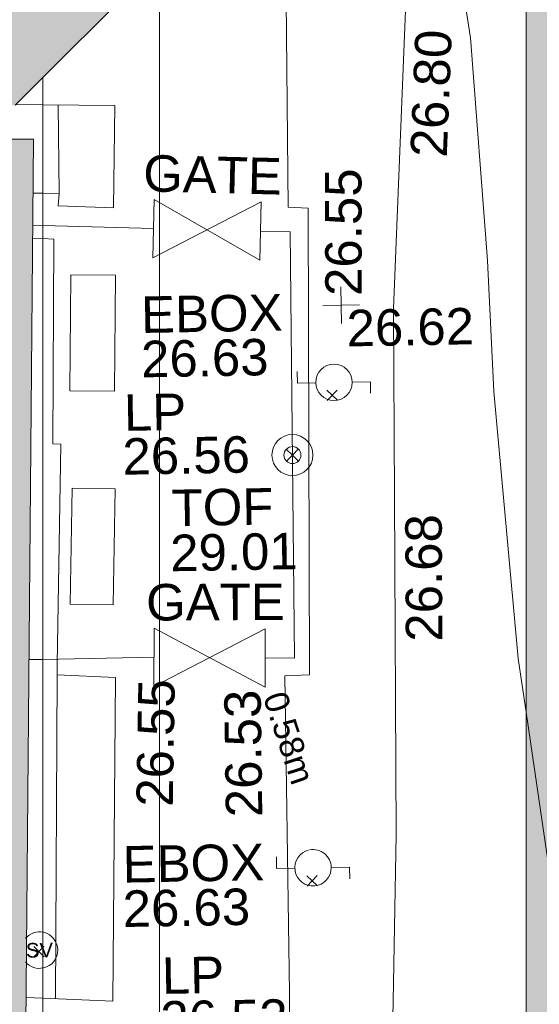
# Model space of a CAD drawing. Header units: millimetres. Extents: x -287732 to 520720, y -88450 to 287754.
# Tile 237 of 256: x 94463 to 99810, y 9098 to 19220. Entities that reach past the tile are written whole.
import ezdxf

# ---------------------------------------------------------------- set-up
doc = ezdxf.new("R2010")
doc.units = ezdxf.units.MM
doc.linetypes.add('IMPORT-UG_ELEC_LV_QLB2 _2_', pattern=[2700, 1500, -300.0000000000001, 0, -250, 150, -300.0000000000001, 0, -200])
doc.linetypes.add('IMPORT-UG_ELEC_STREET LIGHTING_QLB2 _2_', pattern=[2700, 1500, -300.0000000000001, 0, -250, 150, -300.0000000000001, 0, -200])
for name, color, linetype, lineweight, true_color in [('00__TOPO__TOP_OF_FENCE_SYMBOL', 7, 'Continuous', 9, 0x666666), ('00_TOPO_FURN_LAMP_POST', 7, 'Continuous', 9, 0x666666), ('00_TOPO_SERV_STOP_VALVE', 7, 'Continuous', 9, 0x666666), ('00_UAV_ESB_BOX', 240, 'Continuous', 9, 0xff003f), ('00_UAV_FENCE', 7, 'Continuous', 9, 0x264c2f), ('00_UAV_FOOTPATH', 7, 'Continuous', 9, 0xa50000), ('00_UAV_FURN_LAMP_POST', 7, 'Continuous', 9, 0xa50000), ('00_UAV_GATE', 7, 'Continuous', 9, 0xa50000), ('00_UAV_LEVEL_SPOT', 7, 'Continuous', 9, 0x666666), ('00_UAV_SLOPE_BOTTOM', 30, 'Continuous', 9, 0xff7f00), ('00_UAV_TOP_OF_FENCE', 6, 'Continuous', 9, 0xff00ff), ('01_DTM_CONTOUR_MNR', 7, 'Continuous', 9, 0xa5a552), ('12333-PUM-2D-U-0001-C01 - Rev2_REVIT IMPORT_dwg', 7, 'Continuous', 9, 0x767676), ('PUM-ELECTRIC-LV-QLB2', 1, 'IMPORT-UG_ELEC_LV_QLB2 _2_', 9, 0xff0000)]:
    doc.layers.add(name, color=color, linetype=linetype, lineweight=lineweight, true_color=true_color)
for name, color, linetype, lineweight in [('00_UAV_SURFACE', 7, 'Continuous', 9), ('A_RHA_Detail', 7, 'Continuous', 9), ('A_RHA_Floor', 7, 'Continuous', 9), ('A_RHA_Line-Thin', 7, 'Continuous', 9), ('A_RHA_Site', 7, 'Continuous', 9), ('GEN-TEXT', 7, 'Continuous', 9)]:
    doc.layers.add(name, color=color, linetype=linetype, lineweight=lineweight)
doc.styles.add('Arial_1', font='arial.ttf', dxfattribs={"height": 250})
doc.styles.add('Swis721 Lt BT', font='swissl.ttf', dxfattribs={"height": 399.9999999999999})
doc.styles.add('Swis721 Lt BT_2', font='swissl.ttf', dxfattribs={"height": 375})

# ---------------------------------------------------------------- blocks, each defined once
blk = doc.blocks.new('12333-PUM-2D-U-0001-C01 - Rev2_REVIT IMPORT_dwg_MSL_Lamp_Post_SYM-V117-Site Location Plan Proposed')
at = {"layer": '00_TOPO_FURN_LAMP_POST', "color": 254, "true_color": 0xeaeaea, "flags": 128}
for points in [[(-500.1060478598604, 0), (-1000.212095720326, 0), (-1000.212095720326, 316.7338303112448)], [(500.1060478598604, 0), (1000.21209571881, 0), (1000.21209571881, -316.7338303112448)]]:
    blk.add_lwpolyline(points, dxfattribs=at)
at = {"layer": '00_TOPO_FURN_LAMP_POST', "color": 254, "true_color": 0xeaeaea}
blk.add_circle((0, 0), 500.1060478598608, dxfattribs=at)
blk = doc.blocks.new('12333-PUM-2D-U-0001-C01 - Rev2_REVIT IMPORT_dwg_MSL_Lamp_Post_SYM-V119-Site Location Plan Proposed')
at = {"layer": '00_TOPO_FURN_LAMP_POST', "color": 254, "true_color": 0xeaeaea, "flags": 128}
for points in [[(-500.1060478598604, 0), (-1000.212095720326, 0), (-1000.212095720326, 316.7338303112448)], [(500.1060478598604, 0), (1000.21209571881, 0), (1000.21209571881, -316.7338303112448)]]:
    blk.add_lwpolyline(points, dxfattribs=at)
at = {"layer": '00_TOPO_FURN_LAMP_POST', "color": 254, "true_color": 0xeaeaea}
for radius, start, end in [(500.1060478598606, 102.8571428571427, 359.9999999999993), (500.1060478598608, 359.9999999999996, 100.3859098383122)]:
    blk.add_arc((0, 0), radius, start, end, dxfattribs=at)
blk = doc.blocks.new('12333-PUM-2D-U-0001-C01 - Rev2_REVIT IMPORT_dwg__U76-2077606-Site Location Plan Proposed')
at = {"layer": '00_UAV_GATE', "color": 254, "true_color": 0xf3dddd, "flags": 128}
blk.add_lwpolyline([(6.802475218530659, 299.9228673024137), (-6.802475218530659, -299.9228673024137), (-1135.711839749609, 325.8359475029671), (-1149.31679018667, -274.0097871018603)], close=True, dxfattribs=at)
blk = doc.blocks.new('12333-PUM-2D-U-0001-C01 - Rev2_REVIT IMPORT_dwg__U77-2077607-Site Location Plan Proposed')
at = {"layer": '00_UAV_GATE', "color": 254, "true_color": 0xf3dddd, "flags": 128}
blk.add_lwpolyline([(12.01807622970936, 299.7591797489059), (-12.01807622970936, -299.7591797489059), (-1090.307617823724, 343.9541039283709), (-1114.343770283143, -255.5642555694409)], close=True, dxfattribs=at)
blk = doc.blocks.new('12333-PUM-2D-U-0001-C01 - Rev2_REVIT IMPORT_dwg_MSL_Sluice_Valve_SYM-V146-Site Location Plan Proposed')
at = {"layer": '00_TOPO_SERV_STOP_VALVE', "color": 254, "true_color": 0xcccccc}
for radius, start, end in [(499.9999999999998, 76.67666271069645, 138.5698242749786), (499.9999999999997, 219.1032410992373, 281.4555400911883)]:
    blk.add_arc((0, 0), radius, start, end, dxfattribs=at)
at = {"layer": '00_TOPO_SERV_STOP_VALVE', "color": 254, "true_color": 0xeaeaea}
for radius, start, end in [(500.0000000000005, 359.9999999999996, 76.6766627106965), (500.0000000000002, 281.4555400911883, 359.9999999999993)]:
    blk.add_arc((0, 0), radius, start, end, dxfattribs=at)
at = {"layer": '00_TOPO_SERV_STOP_VALVE', "insert": (0, 198.9876086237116), "char_height": 399.9999999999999, "width": 785.1100955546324, "attachment_point": 2, "line_spacing_factor": 1.005061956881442, "style": 'Swis721 Lt BT'}
blk.add_mtext('SV', dxfattribs=at)
blk = doc.blocks.new('12333-PUM-2D-U-0001-C01 - Rev2_REVIT IMPORT_dwg_MSL_Node_LineworkTOF-V152-Site Location Plan Proposed')
at = {"layer": '00__TOPO__TOP_OF_FENCE_SYMBOL', "color": 254, "true_color": 0xeaeaea, "flags": 128}
for points in [[(165.3591892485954, 165.3591892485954), (0, 0), (-165.3591892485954, 165.3591892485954)], [(165.3591892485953, -165.3591892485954), (0, 0), (-165.3591892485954, -165.3591892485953)]]:
    blk.add_lwpolyline(points, dxfattribs=at)
at = {"layer": '00__TOPO__TOP_OF_FENCE_SYMBOL', "color": 254, "true_color": 0xeaeaea}
for radius in [562.5594001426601, 233.853208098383]:
    blk.add_circle((0, 0), radius, dxfattribs=at)
blk = doc.blocks.new('12333-PUM-2D-U-0001-C01 - Rev2_REVIT IMPORT_dwg_UAV-V204-Site Location Plan Proposed')
at = {"layer": '00_UAV_LEVEL_SPOT', "color": 254, "true_color": 0xeaeaea, "flags": 128}
for points in [[(500.0000000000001, 0), (0, 0), (0, 500.0000000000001)], [(0, -500.0000000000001), (0, 0), (-500.0000000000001, 0)]]:
    blk.add_lwpolyline(points, dxfattribs=at)
blk = doc.blocks.new('12333-PUM-2D-U-0001-C01 - Rev2_REVIT IMPORT_dwg_MGS62954_T2_Galway_ITM_3d_Rev1-2077680-Site Location Plan Proposed')
at = {"layer": '00_UAV_ESB_BOX', "color": 254, "true_color": 0xeaeaea}
blk.add_line((533997600.3971751, 725566960.1017553), (533997157.7725003, 725566975.3135003), dxfattribs=at)
at = {"layer": '00_UAV_ESB_BOX', "color": 254, "true_color": 0xeaeaea, "flags": 128}
blk.add_lwpolyline([(533997193.7725, 725569167.3135002), (533997225.7725001, 725570361.3134999), (533997683.6091948, 725570349.0431699), (533997651.6091947, 725569155.0431699)], close=True, dxfattribs=at)
blk.add_lwpolyline([(533997157.7725003, 725566975.3135003), (533997198.7725002, 725568168.3135002), (533997641.397175, 725568153.1017553), (533997600.3971751, 725566960.1017553)], dxfattribs=at)
at = {"layer": '00_UAV_FENCE', "color": 254, "true_color": 0xcccccc}
for p, q in [((533996946.9337205, 725570872.094806), (533996842.647621, 725570876.8580077)), ((533996725.9109598, 725566412.4481783), (533996869.0930698, 725566412.6069168))]:
    blk.add_line(p, q, dxfattribs=at)
at = {"layer": '00_UAV_FENCE', "color": 254, "true_color": 0xeaeaea}
for p, q in [((533998082.5637013, 725570820.2256237), (533996946.9337205, 725570872.094806)), ((533996869.0930698, 725566412.6069168), (533998012.2538345, 725566413.8742793))]:
    blk.add_line(p, q, dxfattribs=at)
at = {"layer": '00_UAV_FENCE', "color": 254, "true_color": 0xeaeaea, "flags": 128}
blk.add_lwpolyline([(533999154.7681495, 725566387.9611989), (533999456.474, 725566380.91), (533999487.474, 725570763.91), (533999184.8893953, 725570776.0306995)], dxfattribs=at)
at = {"layer": '00_UAV_FOOTPATH', "color": 254, "true_color": 0xcccccc}
for p, q in [((533996968.585207, 725572112.5076419), (533996690.9537663, 725572119.5050246)), ((533996851.2875832, 725571207.2797619), (533996952.7220725, 725571203.709268)), ((533996944.5778495, 725570737.1270511), (533996839.1732645, 725570743.9867146)), ((533996635.1063383, 725562939.768381), (533996808.2915887, 725562929.2923971))]:
    blk.add_line(p, q, dxfattribs=at)
at = {"layer": '00_UAV_FOOTPATH', "color": 254, "true_color": 0xeaeaea, "flags": 128}
for points in [[(533998517.3973077, 725573883.2810501), (533998735.8376026, 725573878.7221274), (533999493.4740002, 725573862.9100002), (533999473.4740001, 725571015.9100001), (533999677.4740003, 725571002.91), (533999659.8670683, 725569813.3261681), (533999606.4740003, 725566205.9100001), (533999355.4740001, 725566197.9100001), (533999351.2705108, 725565057.0129316), (533999343.4740001, 725562940.9100001), (533999296.0915287, 725560057.4712343), (533999288.4740002, 725559593.9100001), (533999215.4740002, 725555281.9100003), (533999209.8275139, 725555058.394369), (533999162.4740002, 725553183.9100002), (533999370.4740002, 725553184.9100001), (533999327.8654141, 725551379.8766139)], [(533996952.7220725, 725571203.709268), (533997117.4740001, 725571197.9100001), (533997107.4740001, 725571069.9100001), (533997675.4740002, 725571040.9100001), (533997706.4740001, 725572093.9100001), (533996968.585207, 725572112.5076419)], [(533996808.2915887, 725562929.2923971), (533997525.4740002, 725562885.9100002), (533997612.474, 725566213.9100002), (533997010.4740002, 725566251.91), (533997013.9945189, 725566356.1173573), (533997090.4740001, 725568619.91), (533997008.6135623, 725568624.6027616), (533997055.4740001, 725570729.9100001), (533996944.5778495, 725570737.1270511)]]:
    blk.add_lwpolyline(points, dxfattribs=at)
at = {"layer": '00_UAV_SLOPE_BOTTOM', "color": 254, "true_color": 0xeaeaea, "flags": 128}
blk.add_lwpolyline([(534000773.0782406, 725574586.9076006), (534000790.7295001, 725573940.8715003), (534000732.7295002, 725573312.8715003), (534000715.5616934, 725573017.4091446), (534000537.7295001, 725569956.8715003), (534000514.1396468, 725568024.2906251), (534000471.7295001, 725564549.8715003), (534000415.8660722, 725563026.2729285), (534000270.7295002, 725559067.8715001), (534000396.0272601, 725558036.6329676), (534000435.7295001, 725557709.8715003), (534000553.7295002, 725557010.8715001), (534000715.7295002, 725556288.8715004), (534000895.7295002, 725555254.8715004), (534001248.6510209, 725553111.4216017), (534001540.597231, 725551338.3019749)], dxfattribs=at)
at = {"layer": '00_UAV_SURFACE', "color": 254, "true_color": 0xeaeaea}
for p, q in [((533997117.474, 725571197.9099998), (533997125.4338732, 725572108.5544508)), ((533996936.0014771, 725562921.5672199), (533997010.474, 725566251.9099998))]:
    blk.add_line(p, q, dxfattribs=at)
at = {"layer": '01_DTM_CONTOUR_MNR', "color": 254, "true_color": 0xeaeaea, "flags": 128}
blk.add_lwpolyline([(534001830.3235883, 725565781.5012084), (534001758.8976005, 725566337.4835036), (534001554.4629124, 725569083.0913813), (534001513.6656561, 725570433.3631452), (534001377.7300568, 725572723.167641), (534001241.2157723, 725573708.2966262), (534001166.4664885, 725574142.9510703), (534001045.5940173, 725574582.1508201)], dxfattribs=at)
at = {"layer": '01_DTM_CONTOUR_MNR', "color": 254, "true_color": 0xcccccc, "flags": 128}
blk.add_lwpolyline([(534001981.7085385, 725555558.590693), (534002063.2494769, 725555968.5862741), (534002096.8196364, 725556169.874797), (534002220.0000001, 725556470.0000004), (534003170.0000001, 725557480), (534003200.0000002, 725558340.0000004), (534003218.0000002, 725559081.7702131), (534003210.9411876, 725559305.6905661), (534003186.9521816, 725559472.4216405), (534002580.0000002, 725561630.0000002), (534002357.9160761, 725562304.5688058), (534002244.8234601, 725562695.905369), (534002080.9215007, 725563830.8386159), (534001830.3235883, 725565781.5012084)], dxfattribs=at)
for name, p in [('12333-PUM-2D-U-0001-C01 - Rev2_REVIT IMPORT_dwg__U77-2077607-Site Location Plan Proposed', (533999184.8893953, 725570776.0306995)), ('12333-PUM-2D-U-0001-C01 - Rev2_REVIT IMPORT_dwg__U76-2077606-Site Location Plan Proposed', (533999154.7681495, 725566387.9611989))]:
    blk.add_blockref(name, p)
at = {"xscale": 0.375, "yscale": 0.375, "zscale": 0.375}
for name, p in [('12333-PUM-2D-U-0001-C01 - Rev2_REVIT IMPORT_dwg_UAV-V204-Site Location Plan Proposed', (534000000, 725570000)), ('12333-PUM-2D-U-0001-C01 - Rev2_REVIT IMPORT_dwg_MSL_Lamp_Post_SYM-V117-Site Location Plan Proposed', (533999912.1980001, 725569206.7465)), ('12333-PUM-2D-U-0001-C01 - Rev2_REVIT IMPORT_dwg_MSL_Node_LineworkTOF-V152-Site Location Plan Proposed', (533999471.8745807, 725568467.2095438)), ('12333-PUM-2D-U-0001-C01 - Rev2_REVIT IMPORT_dwg_MSL_Lamp_Post_SYM-V119-Site Location Plan Proposed', (533999609.4740001, 725564221.9100001)), ('12333-PUM-2D-U-0001-C01 - Rev2_REVIT IMPORT_dwg_MSL_Sluice_Valve_SYM-V146-Site Location Plan Proposed', (533996780.7725, 725563424.3135002))]:
    blk.add_blockref(name, p, dxfattribs=at)
at = {"layer": '00_UAV_ESB_BOX', "color": 251, "true_color": 0x666666, "char_height": 375, "attachment_point": 1, "line_spacing_factor": 1.005061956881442, "style": 'Swis721 Lt BT_2'}
for s, insert, width in [('EBOX', (533997939.5159303, 725570124.3087106), 1619.373669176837), ('26.63', (533997932.0350055, 725569667.9343017), 1495.902363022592), ('EBOX', (533997651.7724537, 725564478.0686245), 1619.373669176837), ('26.63', (533997644.2915289, 725564021.6942157), 1495.902363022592)]:
    blk.add_mtext(s, dxfattribs=dict(at, insert=insert, width=width))
at = {"layer": '00_UAV_FOOTPATH', "color": 251, "true_color": 0x666666, "char_height": 375, "width": 1495.902363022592, "attachment_point": 1, "line_spacing_factor": 1.005061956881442, "style": 'Swis721 Lt BT_2'}
for s, insert, rotation in [('26.55', (533999838.6537383, 725570096.4935889), 89.15203183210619), ('26.55', (533997802.7158782, 725564884.4033313), 88.06506768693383), ('26.53', (533998722.3344916, 725564754.3317577), 89.78890198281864)]:
    blk.add_mtext(s, dxfattribs=dict(at, insert=insert, rotation=rotation))
at = {"layer": '00_UAV_FURN_LAMP_POST', "color": 251, "true_color": 0x666666, "char_height": 375, "attachment_point": 1, "line_spacing_factor": 1.005061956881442, "style": 'Swis721 Lt BT_2'}
for s, insert, width in [('LP', (533997745.8860881, 725569121.1108918), 707.5855621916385), ('26.56', (533997723.3425766, 725568670.5487936), 1495.902363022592), ('LP', (533998035.0829526, 725563327.2048095), 707.5855621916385), ('26.53', (533998012.5394412, 725562876.6427113), 1495.902363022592)]:
    blk.add_mtext(s, dxfattribs=dict(at, insert=insert, width=width))
at = {"layer": '00_UAV_GATE', "color": 251, "true_color": 0x666666, "char_height": 375, "width": 1567.13580888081, "attachment_point": 1, "line_spacing_factor": 1.005061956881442, "style": 'Swis721 Lt BT_2'}
for insert, rotation in [((533997996.0893326, 725571579.9012135), 357.6320445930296), ((533997942.5926407, 725567167.7885671), 359.2391421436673)]:
    blk.add_mtext('GATE', dxfattribs=dict(at, insert=insert, rotation=rotation))
at = {"layer": '00_UAV_LEVEL_SPOT', "insert": (534000051.8765643, 725569949.1441548), "char_height": 375, "width": 1495.902363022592, "attachment_point": 1, "line_spacing_factor": 1.005061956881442, "style": 'Swis721 Lt BT_2'}
blk.add_mtext('26.62', dxfattribs=at)
at = {"layer": '00_UAV_SLOPE_BOTTOM', "color": 251, "true_color": 0x666666, "char_height": 375, "width": 1495.902363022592, "attachment_point": 1, "line_spacing_factor": 1.005061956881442, "style": 'Swis721 Lt BT_2'}
for s, insert, rotation in [('26.80', (534000737.9331408, 725571516.384385), 86.67457426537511), ('26.68', (534000605.2860945, 725566527.9037396), 89.30065958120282)]:
    blk.add_mtext(s, dxfattribs=dict(at, insert=insert, rotation=rotation))
at = {"layer": '00_UAV_TOP_OF_FENCE', "color": 251, "true_color": 0x666666, "char_height": 375, "attachment_point": 1, "line_spacing_factor": 1.005061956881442, "style": 'Swis721 Lt BT_2'}
for s, insert, width in [('TOF', (533998219.3674043, 725568132.9271299), 1163.479615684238), ('29.01', (533998196.9437627, 725567669.550425), 1495.902363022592)]:
    blk.add_mtext(s, dxfattribs=dict(at, insert=insert, width=width))
blk = doc.blocks.new('12333-PUM-2D-U-0001-C01 - Rev2_REVIT IMPORT_dwg-1620468-Site Location Plan Proposed')
at = {"layer": 'GEN-TEXT', "color": 254, "true_color": 0xdddddd}
for p, q in [((358758.3171442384, -46832.38918730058), (358864.3831614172, -46726.32317012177)), ((358864.3831614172, -46832.38918730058), (358758.3171442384, -46726.32317012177)), ((358465.3171442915, -51820.38918719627), (358571.3831614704, -51714.32317001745)), ((358571.3831614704, -51820.38918719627), (358465.3171442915, -51714.32317001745)), ((355737.7374874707, -52403.96884404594), (355749.3831614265, -52392.32317009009)), ((355749.3831614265, -52498.38918726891), (355736.3174373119, -52485.32346315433))]:
    blk.add_line(p, q, dxfattribs=at)
at = {"layer": 'GEN-TEXT', "color": 253, "true_color": 0xaaaaaa}
for p, q in [((355736.3174373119, -52485.32346315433), (355643.3171442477, -52392.32317009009)), ((355643.3171442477, -52498.38918726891), (355737.7374874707, -52403.96884404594))]:
    blk.add_line(p, q, dxfattribs=at)
blk.add_blockref('12333-PUM-2D-U-0001-C01 - Rev2_REVIT IMPORT_dwg_MGS62954_T2_Galway_ITM_3d_Rev1-2077680-Site Location Plan Proposed', (-533641079.6498471, -725615854.3561786))
at = {"layer": 'PUM-ELECTRIC-LV-QLB2', "insert": (358425.2709579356, -50256.64470328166), "char_height": 250, "width": 1160.025439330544, "attachment_point": 2, "rotation": 287.15441196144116, "line_spacing_factor": 0.9417779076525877, "style": 'Arial_1'}
blk.add_mtext('0.58m', dxfattribs=at)
blk = doc.blocks.new('Ground Floor Site Elements 5 - Ground Floor Site Elements 1-1291500-Site Location Plan Proposed')
at = {"layer": 'A_RHA_Site', "true_color": 0xc0c0c0, "transparency": 33554432}
blk.add_hatch(color=9, dxfattribs=at).paths.add_polyline_path([(101674.544423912, -4413.339822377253), (101674.544423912, -2673.603780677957), (101457.783507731, -2673.31805966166), (101461.8787905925, 433.5491335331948), (101674.544423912, 433.5491336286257), (101668.3413082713, 22093.8603416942), (101649.7545958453, 22298.39816332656), (101618.8521075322, 22501.44057902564), (101575.7466031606, 22702.2467090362), (101520.595370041, 22900.08383356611), (101453.5996490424, 23094.2300664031), (101375.0039002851, 23283.9769889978), (101285.0949111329, 23468.63223540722), (101184.2007497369, 23647.52201866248), (101072.6895679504, 23819.99358934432), (100950.9682579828, 23985.41761739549), (100733.7848329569, 24234.2269180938), (100678.7074799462, 24292.73650649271), (100529.1614619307, 24433.50999424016), (100371.388590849, 24564.99728452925), (100046.886348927, 24789.57032568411), (100033.492992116, 24798.22977628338), (99854.60320886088, 24899.12393767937), (99669.94796245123, 24989.03292683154), (99480.20103985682, 25067.62867558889), (99286.0548070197, 25134.62439658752), (99088.2176824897, 25189.77562970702), (98887.41155247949, 25232.88113407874), (98684.36913678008, 25263.7836223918), (98479.83131514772, 25282.37033481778), (98274.54442391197, 25288.57345045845), (93641.88877017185, 25294.86124056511), (93531.33231231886, 25313.64553827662), (93423.57418431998, 25344.69012015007), (93319.96950715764, 25387.604582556), (93221.82116975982, 25441.84925123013), (93130.36344441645, 25506.74196799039), (93046.74646508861, 25581.4666692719), (92972.0217638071, 25665.08364859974), (92907.12904704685, 25756.5413739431), (92852.88437837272, 25854.68971134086), (92809.96991596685, 25958.29438850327), (92778.92533409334, 26066.05251650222), (92760.14103638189, 26176.60897435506), (92753.85324627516, 26288.57345045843), (92753.85324627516, 29639.72878646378), (92724.54442391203, 29639.72878646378), (92734.54442391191, 35839.72878646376), (92753.85324627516, 35842.32925874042), (92753.85324627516, 36789.72878646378), (92650.96803028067, 36789.72878646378), (92734.54442391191, 36764.46481787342), (88867.67383388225, 36764.46481787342), (88858.30180899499, 36764.46481787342), (88858.30180899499, 18340.34986028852), (94418.02919638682, 18340.34986028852), (96963.61360865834, 20885.93427255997), (99674.544423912, 20885.93427255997), (99674.544423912, -3703.322774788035), (101461.8787904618, -4337.84170978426)])
at = {"layer": 'A_RHA_Site', "color": 254, "true_color": 0xdddddd}
for p, q in [((94703.05521156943, 18625.37587547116), (96963.61360865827, 20885.93427256)), ((99674.54442391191, 20885.93427256), (99674.5444239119, -2551.689641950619)), ((99674.5444239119, -2551.689641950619), (99674.54442391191, 20885.93427256)), ((95903.05521156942, 19825.37587547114), (94703.05521156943, 18625.37587547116))]:
    blk.add_line(p, q, dxfattribs=at)
at = {"layer": 'A_RHA_Site', "color": 253, "true_color": 0xaaaaaa}
for p, q in [((94418.02919638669, 18340.34986028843), (94703.05521156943, 18625.37587547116)), ((94703.05521156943, 18625.37587547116), (94418.02919638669, 18340.34986028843))]:
    blk.add_line(p, q, dxfattribs=at)

msp = doc.modelspace()

# ---------------------------------------------------------------- hatches: boundary and pattern name
at = {"layer": 'A_RHA_Detail', "true_color": 0xc0c0c0}
h = msp.add_hatch(color=9, dxfattribs=at)
h.paths.add_polyline_path([(-80880.60083809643, -68502.79057078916), (-80400.865924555, -68483.41509113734), (-80400.865924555, -62984.64684185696), (-24474.85765177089, -63009.32043784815), (-24456.14471271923, -50840.30023858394), (-36622.55041039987, -50831.65104353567), (-36622.55041039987, -44228.57792613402), (-50959.0526582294, -44218.38599194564), (-50959.0526582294, -42573.78171514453), (-54563.9325804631, -42571.21897729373), (-54565.69773352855, -45054.17447474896), (-92408.82109321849, -45027.27149621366), (-92411.78875845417, -49201.74309222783), (-100061.9988811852, -49201.74309222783), (-100052.2214449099, -64852.82557838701), (-86120.90825229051, -64852.82557838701), (-86092.1662649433, -62957.90041523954), (-84861.10047608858, -62957.90041523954), (-84854.79052929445, -68240.109737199), (-80870.60226892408, -68240.10973722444)])
h.paths.add_polyline_path([(-137238.9269902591, -68461.9384092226), (-132719.7426408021, -68433.0633692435), (-132847.0731201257, -62850.04282283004), (-130454.6837966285, -62916.63108078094), (-130498.2830220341, -61355.85393642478), (-117581.136331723, -61423.42893438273), (-117492.3908565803, -49183.91309190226), (-125136.5200282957, -49178.47881952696), (-125133.572703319, -45032.61887136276), (-163007.1824077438, -45005.6942194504), (-163007.1824076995, -44090.2963411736), (-163123.8521269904, -44090.21339942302), (-163122.6389897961, -42383.75184302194), (-166563.8543419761, -42383.75184298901), (-166565.034908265, -44044.39824208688), (-193158.4656786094, -44025.49275805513), (-193195.152889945, -62863.65652504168), (-137269.7106414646, -62916.63108078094), (-137254.3708868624, -65679.90523788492)])
h.paths.add_polyline_path([(120310.9497607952, -32334.28230164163), (120312.4652266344, -31610.73011961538), (133451.2244789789, -31638.24899384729), (133469.2230092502, -19717.98315780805), (121295.7536929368, -19692.48606430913), (121319.8434528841, -8190.941560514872), (112277.0825930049, -8172.001674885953), (112263.1770823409, -14811.1234547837), (78285.85310969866, -14739.95861438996), (78292.82277619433, -8167.077575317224), (75241.99098605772, -8160.673431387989), (69355.76844233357, -8152.931592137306), (69353.6659720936, -9156.74635762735), (68372.60878945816, -9154.691552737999), (68372.60878945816, -13705.52853215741), (69333.7233474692, -13707.54156770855), (69325.07112547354, -16249.53369228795), (66623.4489111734, -16249.53369228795), (66619.79243935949, -17995.29925530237), (65989.07757494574, -17995.2992552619), (65985.44262772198, -19730.78799483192), (57152.23993377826, -19712.28702421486), (57127.42535098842, -31559.89463417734), (70277.87165424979, -31587.43801817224), (70277.87165431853, -32271.7414715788), (78263.96947909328, -32285.12944888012), (78266.62661740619, -31019.79372153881), (112335.8856506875, -31091.15111860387), (112335.8856506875, -32317.57330553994), (119781.4233959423, -32333.17321913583)])
h.paths.add_polyline_path([(7503.717409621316, -1791.439263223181), (15482.43097392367, -674.0213231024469), (15484.0826588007, 148.1327206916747), (56188.28042539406, 205.5276654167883), (56155.84326007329, 14338.3166313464), (18016.62665935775, 14236.48149539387), (17967.9025208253, 34313.18372071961), (21727.10644863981, 34324.0692624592), (21708.90974962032, 40608.10218321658), (18009.66447159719, 40608.10218321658), (17995.54603706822, 45483.75063442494), (9770.084204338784, 45420.6329473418), (3966.213879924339, 45446.76585222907), (3984.771235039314, 14176.56786832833), (1023.062455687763, 14176.56786837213), (-276.5134647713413, 14190.52623461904), (-231.6790044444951, 5968.135265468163), (-226.4491536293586, 193.7444677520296), (553.0869992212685, 183.4716499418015), (7477.609307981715, 143.2867586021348), (7488.638446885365, -674.0213231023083)])
h.paths.add_polyline_path([(77755.59663317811, 53.47451145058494), (77729.51881611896, 1699.844979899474), (94464.47132486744, 1659.976083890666), (94606.37913471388, 17991.390236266), (88810.4190114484, 18015.03260816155), (88799.89418497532, 14436.74271609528), (69413.88950349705, 14457.8773889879), (69377.35724448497, 99.62816357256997), (75241.99098605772, 67.32134432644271)])
h.paths.add_polyline_path([(61252.12079701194, 46453.95617366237), (105774.7348988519, 46472.68783506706), (105768.2642198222, 61852.61234306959), (92285.13876309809, 61852.61234306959), (92308.59670399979, 65784.30757140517), (96107.4668000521, 65767.60445243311), (96059.68081117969, 75209.20847378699), (101084.8427276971, 75071.88872764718), (104988.0046543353, 74765.36560406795), (108403.6894220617, 74363.8408943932), (112009.2703903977, 73787.25420861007), (115645.3524815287, 73049.69667206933), (116890.8108051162, 72761.69136252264), (120208.9929833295, 71893.18353872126), (120865.241739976, 71703.68484519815), (124135.6329506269, 70669.67317906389), (127435.6253142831, 69480.50055823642), (127820.4368670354, 69394.93141813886), (128274.3081769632, 69331.69585753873), (128731.8791144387, 69306.66104516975), (129189.9401488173, 69320.00258290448), (129645.2782985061, 69371.62688826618), (130094.6997111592, 69461.17185603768), (130535.0520071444, 69588.00939074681), (130963.246434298, 69751.24981927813), (131376.2795165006, 69949.74812590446), (131771.2541232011, 70182.11198903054), (132162.5575600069, 70460.5404660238), (132496.0921583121, 70741.69081113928), (132820.871367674, 71064.98072578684), (133117.4593294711, 71414.31364272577), (133383.77568926, 71787.23923950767), (133616.5473239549, 72178.5372844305), (133817.1647262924, 72590.54524898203), (133982.6025969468, 73017.89547513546), (134111.7005086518, 73457.59040801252), (134203.5529320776, 73906.54590458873), (134257.5155883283, 74361.61286216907), (134272.5462649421, 74819.5993153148), (134250.5259875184, 75277.29281745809), (134189.6227572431, 75731.48297747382), (134090.9274700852, 76178.98397757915), (133955.1324028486, 76616.65691993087), (133783.1900598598, 77041.43184345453), (133576.3064937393, 77450.32925647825), (133335.932843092, 77840.48103920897), (133063.7551572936, 78209.15055532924), (132761.6825665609, 78553.75185442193), (132431.8338935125, 78871.8678050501), (132076.5227905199, 79161.26705197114), (131698.2415080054, 79419.91966861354), (131299.6434187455, 79646.01139197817), (131093.5942456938, 79746.34209763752), (132146.0467355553, 83110.22226145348), (122787.7632953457, 86282.54285518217), (121604.3555412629, 82800.3591886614), (117095.9864227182, 83870.84033785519), (116841.9598400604, 83526.35449572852), (116120.5435466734, 91221.93611972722), (110237.7341284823, 91274.27491021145), (110194.3680786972, 90435.39030214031), (104988.0046543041, 90486.49901390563), (104973.2761846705, 94309.82427956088), (103746.1314668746, 94309.8242795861), (103839.9937121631, 122852.1474271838), (96365.09202306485, 122931.9599470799), (96350.3400238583, 123952.4168585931), (104555.5505249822, 123902.1925226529), (104607.3234458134, 120248.5396156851), (125502.5015002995, 120134.1933400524), (125662.0200253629, 137657.3796882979), (114479.5865733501, 137699.2256881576), (114382.306264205, 129149.9458158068), (104644.159003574, 129187.9975073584), (104577.9931702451, 126217.3903144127), (101184.4926406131, 126159.1566967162), (101264.6166812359, 135959.2655565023), (89967.23178808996, 135988.8856164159), (89927.63362986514, 125823.6463181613), (93630.53562302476, 125840.7948842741), (93580.65688892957, 122931.9599470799), (88697.38835376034, 122904.7310126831), (88679.3898954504, 95739.09143775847), (86378.25848996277, 95739.09143775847), (86378.18187189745, 96178.1008337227), (83279.50743284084, 96200.92083327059), (83273.62493422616, 95735.74732133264), (70169.67509619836, 95733.22421950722), (70166.26842742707, 96272.07409347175), (66674.99731294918, 96257.14073655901), (66654.74538556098, 95755.71092136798), (65784.77231079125, 95755.71092136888), (65887.65094984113, 117470.630565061), (53473.3427162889, 117487.9046429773), (53434.44066309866, 98570.46349063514), (40649.41626916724, 98570.46349063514), (40610.16711559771, 94406.01479078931), (38853.82372868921, 94410.36303440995), (38848.65589191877, 89463.65332729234), (40612.46601912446, 89518.45976927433), (40665.38257362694, 86257.73741128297), (38372.19584460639, 86305.72309285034), (38369.79374539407, 76901.0507917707), (50937.9512507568, 76944.40198294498), (50922.88567286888, 74598.78180889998), (56484.9061132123, 74588.85093771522), (56484.9061132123, 75194.85181995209), (92465.4037153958, 75233.0258166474), (92645.92783662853, 71766.64845094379), (89810.55521366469, 69362.83965827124), (85313.16173974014, 69360.94750420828), (85313.16173974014, 66907.4050808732), (75210.14498263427, 66903.15451589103), (75210.14498263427, 63815.70944550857), (70819.40014309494, 63815.70999200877), (70819.21601505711, 64253.35708059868), (69456.83415683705, 64253.35708059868), (69455.7195737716, 66901.99623166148), (61303.32856759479, 66898.5668068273), (61304.56054988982, 63970.32021231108), (70500.41048208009, 63970.32021219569), (70500.4088543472, 61852.59006207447), (61245.6438848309, 61848.69637488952), (61252.03558504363, 46656.49344428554)])
h.paths.add_polyline_path([(-17153.16561239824, 48569.32684293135), (-17153.16561224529, 60770.38083685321), (-29362.88357759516, 60774.70428694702), (-29362.88357759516, 67399.20394580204), (-43507.24466814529, 67405.01911303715), (-43488.5313307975, 69093.07334175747), (-45766.41866231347, 69109.32868388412), (-45794.3462003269, 67405.01911303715), (-47272.11273194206, 67404.2124544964), (-47272.44887633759, 66454.91798908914), (-86004.56386332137, 66468.63299519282), (-86006.66970787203, 60521.58362721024), (-92662.87722510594, 60521.58362721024), (-92665.2138765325, 50184.35611932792), (-79752.0168396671, 50179.78309939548), (-79752.016597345, 48591.4932381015), (-17157.7163123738, 48569.32845417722)])
h.paths.add_polyline_path([(-201056.4185878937, 48628.75479108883), (-138377.9751621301, 48634.64535779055), (-138377.9751621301, 50133.28201003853), (-125467.710581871, 50134.49626164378), (-125468.6909603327, 60566.1903686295), (-132186.8595614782, 60565.86652591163), (-132187.4203588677, 66533.0197876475), (-170643.3098734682, 66805.61809689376), (-170643.3098732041, 67738.78475848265), (-200340.0100486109, 67488.93693764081), (-200348.7171487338, 60827.78025104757), (-201057.5650552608, 60827.71357558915), (-201056.6510294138, 51102.04313372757)])
h.paths.add_polyline_path([(-240051.5126725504, 54769.19491160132), (-239444.490259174, 54811.10754483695), (-239186.5396223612, 54841.92927608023), (-238764.8191577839, 54940.98166103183), (-238382.4735933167, 55122.46891388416), (-237990.3402229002, 55354.87497234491), (-237269.2031023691, 55936.21515020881), (-237032.4836384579, 56225.56611516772), (-236793.0039602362, 56569.31473944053), (-236554.5880578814, 57004.26389721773), (-236432.7219585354, 57267.46508908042), (-236300.081527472, 57753.26238983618), (-236250.7285154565, 58017.17885684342), (-236235.6490609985, 58516.21786804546), (-236233.2538429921, 58987.85640053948), (-236213.7029795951, 59823.48083769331), (-236363.8287855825, 59820.86038205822), (-236634.0279869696, 60698.06075827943), (-236391.9547756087, 61432.19726339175), (-236225.4740089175, 61435.10319600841), (-236201.6036569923, 62637.68779596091), (-232563.5271750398, 62639.28734435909), (-232563.5271750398, 63049.03842404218), (-232732.1945866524, 63049.15302218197), (-232860.1521277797, 63457.95890274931), (-232731.606808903, 63914.24862697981), (-232560.8209656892, 63914.24862697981), (-232515.1276847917, 70598.00033009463), (-240628.6947849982, 70598.85496273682), (-240629.7923196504, 72350.98321577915), (-246412.6011212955, 72347.36085933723), (-246412.6011212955, 70616.45923936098), (-254449.5805725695, 70618.60952619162), (-254454.637144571, 70754.06491720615), (-254469.7140363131, 73191.66276250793), (-263883.2532625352, 73267.83063688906), (-263902.4181505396, 68260.74348553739), (-263714.8217520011, 68259.82096572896), (-263552.9672900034, 67819.65434396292), (-263719.0883117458, 67392.2068408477), (-263913.6298699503, 67392.20684284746), (-263956.7001913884, 58633.76423459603), (-260181.1963171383, 58611.22607638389), (-260192.3146983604, 56354.25111579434), (-257184.684388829, 56339.46086021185), (-257213.4419957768, 57092.93866021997), (-257338.5163846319, 57093.27331223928), (-257471.0109294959, 57531.74572308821), (-257338.5163845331, 58062.22513696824), (-257203.4956297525, 58064.06881289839), (-257173.5751889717, 58598.54056692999), (-256478.2273617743, 58575.27357994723), (-256478.2273617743, 58788.51859473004), (-256013.0091299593, 58911.92701534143), (-255397.0786664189, 58780.99767617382), (-255397.0786664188, 58595.982422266), (-243809.885361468, 58585.92793201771), (-243805.3570672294, 58352.04527760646), (-243740.939469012, 57884.52572680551), (-243619.0830608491, 57421.84877545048), (-243424.3877545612, 56943.65915412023), (-243247.1437899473, 56608.24157713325), (-243003.0710579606, 56249.99021479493), (-242732.2093200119, 55932.75703082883), (-242371.7230178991, 55603.12658811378), (-242141.255125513, 55424.88676767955), (-241804.9643037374, 55216.88439822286), (-241529.4640827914, 55077.02869055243), (-241100.6275144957, 54917.18295003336), (-240836.2134980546, 54840.82833176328), (-240453.4486195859, 54788.60784130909), (-240218.9578693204, 54777.28227442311)])
h.paths.add_polyline_path([(40276.69022552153, 59895.36417752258), (40328.62676029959, 69196.9439153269), (36588.99968785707, 69217.8245910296), (36619.46637569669, 74674.25962428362), (32264.36460078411, 74687.02318924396), (32233.48293867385, 69156.26826306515), (11916.69390495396, 69269.70959686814), (11966.66200111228, 78218.75165974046), (29087.509017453, 78123.15526808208), (29143.44567205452, 88141.1370047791), (15719.348796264, 88216.09212953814), (15732.60379610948, 90589.9978889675), (4594.294101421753, 90652.19003489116), (4525.129359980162, 78265.12250449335), (10096.76365553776, 78234.01258731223), (10077.43887221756, 74773.03821910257), (4547.641142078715, 74803.91453678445), (4465.579974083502, 60107.1600234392), (19125.89094760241, 60025.30234268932), (19139.86249374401, 62527.53804644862), (31738.59196305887, 62457.19146404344), (31724.55430858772, 59943.11609815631), (38369.79364225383, 59906.01157293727)])
h.paths.add_polyline_path([(-246083.0241259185, 72334.29150213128), (-246083.0594797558, 72334.30275087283), (-246208.2905500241, 72334.29150213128)])
h.paths.add_polyline_path([(-114575.3004830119, 112178.0758695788), (-114575.3246435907, 112178.0758695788), (-114707.2752166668, 115801.5811617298)])
h.paths.add_polyline_path([(-154699.9178765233, 101760.4080976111), (-114382.050333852, 101776.0542914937), (-114382.050333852, 106926.9360164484), (-113755.641395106, 106927.1792101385), (-113757.5507412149, 111847.2721531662), (-114431.6837526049, 111847.2721531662), (-114431.8097758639, 112178.0758695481), (-114575.3004830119, 112178.0758695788), (-114578.9984943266, 121707.2390833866), (-123056.9849702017, 121707.2390833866), (-123068.8201032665, 156452.7036899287), (-119381.2340625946, 156454.1348067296), (-119381.2340625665, 160165.8597952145), (-115501.031452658, 160167.3662801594), (-115503.3750945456, 166206.5793118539), (-132411.7987151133, 166599.6604729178), (-132411.8243278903, 166665.6603411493), (-135275.0124468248, 166664.5490317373), (-135275.0124468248, 166628.1883101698), (-135911.3205076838, 166628.1944502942), (-135911.3479256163, 166352.1604668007), (-152521.1633846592, 166345.7146753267), (-152518.3680955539, 159142.6836790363), (-150699.3133726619, 159117.9265656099), (-150758.5477087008, 122560.691203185), (-151059.2005266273, 122560.691203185), (-151061.0981347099, 121302.4374932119), (-154138.3148337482, 121372.6012653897), (-154138.3148337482, 121865.1834517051), (-154704.3888425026, 121867.2611370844), (-154688.5451973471, 119352.3937021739), (-154745.5933227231, 119352.3715636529), (-154745.5763474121, 118722.1532660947), (-160794.1544526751, 118748.7442832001), (-160794.1544526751, 119410.5425977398), (-163852.1622693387, 119422.408321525), (-163855.0715294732, 118762.2003111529), (-167568.6765459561, 118778.5256058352), (-166634.6619849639, 124395.1277019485), (-166930.050559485, 124500.0918161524), (-167568.6765459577, 124707.6250903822), (-168028.2173235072, 124841.3808647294), (-168630.5006276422, 124991.3056740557), (-169238.2056069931, 125117.4693074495), (-169850.3952285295, 125219.6772876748), (-170466.1255403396, 125297.7720169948), (-171089.11025998, 125351.8553033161), (-171704.4065937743, 125381.1774255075), (-172325.0479971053, 125386.3595015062), (-172782.2248668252, 125374.5832362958), (-173401.7764235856, 125337.4554476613), (-174109.844898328, 125263.4341236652), (-174634.1213722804, 125190.4100126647), (-175245.0145766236, 125080.719099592), (-176047.1958093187, 124895.7675260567), (-176665.4852587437, 124724.7228134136), (-177045.3001228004, 124609.1129151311), (-177631.5127792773, 124405.2077276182), (-176665.4852586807, 118818.5158794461), (-177558.9402083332, 118822.4435768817), (-177662.2853368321, 125263.4341236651), (-176365.3912351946, 126542.9270807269), (-159462.2970490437, 126319.910391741), (-157057.7396790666, 128609.0850976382), (-157060.6673204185, 136153.1661957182), (-158638.8016610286, 137740.2441626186), (-159352.3735831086, 137740.2441626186), (-161634.4140634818, 140201.1078539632), (-168727.9404945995, 140256.8191146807), (-171035.0401161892, 137942.8847305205), (-174184.1459014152, 137942.8847305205), (-176460.1167434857, 140292.2858551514), (-177341.6856934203, 140292.2858551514), (-177341.7113613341, 140358.4281613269), (-183428.5803825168, 140356.0660244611), (-185921.6385985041, 137917.4639994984), (-185921.6385985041, 131757.3091155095), (-186906.8767412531, 131756.9267733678), (-187725.3914540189, 130809.9989183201), (-187724.058890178, 127376.1828148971), (-186481.0281350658, 126304.5577463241), (-186479.4846754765, 122327.2959175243), (-185176.2828158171, 121059.4673825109), (-180304.1129154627, 121059.4673824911), (-180304.1136492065, 118802.0484409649), (-193555.3706955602, 118802.0484409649), (-193555.368699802, 133117.8341649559), (-192593.6442938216, 133118.2073819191), (-192593.6442938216, 134200.8158367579), (-192224.6284783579, 134200.9592041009), (-192225.5653014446, 136615.0101267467), (-192595.0012460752, 136615.0101267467), (-192595.4357332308, 137734.4745165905), (-193589.2709668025, 137734.4746851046), (-193589.2685988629, 147474.570583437), (-193163.2062206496, 147492.8644732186), (-192765.7252967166, 147531.087133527), (-192359.9383250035, 147589.5931622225), (-192199.8207947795, 147616.5827294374), (-191882.7548926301, 147682.9245600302), (-191568.5380070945, 147761.6632019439), (-191257.654638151, 147852.677242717), (-190828.6072909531, 148002.2045655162), (-190647.7999969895, 148070.9514233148), (-190349.7690789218, 148197.8750094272), (-190056.9509284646, 148336.4013817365), (-189769.797051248, 148486.3169427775), (-189405.3590254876, 148698.0567944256), (-189132.906026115, 148873.2749095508), (-188867.542109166, 149059.0543929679), (-188609.6764469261, 149255.1087866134), (-188354.9814055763, 149465.3525772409), (-188079.6339208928, 149713.879248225), (-187884.9836199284, 149901.8220103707), (-187545.928247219, 150265.8040604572), (-187446.29984479, 150378.3960832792), (-187241.3270201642, 150629.2310214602), (-187046.3599558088, 150887.9197697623), (-186861.6992771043, 151154.0634500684), (-186546.1373636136, 151669.829875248), (-186524.4196769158, 151707.0632450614), (-163675.2898318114, 151669.829875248), (-163687.5843045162, 148134.07679455), (-157303.6541541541, 148136.492106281), (-157303.6541541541, 155759.91501608), (-157557.4317586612, 155765.0384228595), (-157555.9168973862, 166678.0466575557), (-187009.2021991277, 166699.7464767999), (-187013.0952111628, 162054.4009359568), (-188707.17754695, 162044.5925187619), (-188705.9961892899, 155021.5333641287), (-188737.9999316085, 154650.5326604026), (-188799.0133969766, 154283.1866125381), (-188857.2045401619, 154035.4341107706), (-188966.1106131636, 153679.3368924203), (-189102.6200311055, 153332.8820747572), (-189265.8911675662, 152998.2056672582), (-189454.9174011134, 152677.371060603), (-189645.2484685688, 152421.3220123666), (-189916.9563410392, 152104.2450531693), (-190212.7041973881, 151809.4634871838), (-190530.6686598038, 151538.7947471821), (-190868.8893671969, 151293.9075915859), (-191225.281078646, 151076.3118324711), (-191597.6465194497, 150887.3490191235), (-192092.8415776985, 150682.5621956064), (-192519.2468154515, 150561.8451365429), (-192903.8930791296, 150482.240889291), (-193187.215491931, 150440.8868273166), (-193594.1866364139, 150407.1257787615), (-193594.5952989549, 151459.9895227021), (-205369.2399268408, 151455.4201247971), (-205354.4523517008, 113350.0822379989), (-207187.1580384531, 113349.3710182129), (-207184.3024929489, 105991.0636522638), (-205312.8748221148, 105991.1901500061), (-205311.2362476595, 101769.6553082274), (-175488.6451201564, 101781.2285901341), (-175488.6451201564, 110889.6985621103), (-154703.4627663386, 110897.5679794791), (-154700.2792295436, 102691.5597281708)])
h.paths.add_polyline_path([(193735.9435693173, 113047.8274774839), (208865.0938716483, 114991.0266430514), (208976.1154123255, 114126.6471160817), (216447.8967332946, 115086.3281915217), (216038.7305308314, 118271.9702413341), (232648.5073383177, 120405.3421626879), (233425.993615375, 114352.0734369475), (240632.2017567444, 115277.6440988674), (239854.8412683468, 121329.9334727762), (256406.8682407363, 123455.8879629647), (257091.7572256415, 118089.1198988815), (264572.2871227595, 119040.8180953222), (261877.8350555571, 138524.7609215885), (259178.7147038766, 138221.6086035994), (259197.3483655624, 137439.0084132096), (254686.1480587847, 136897.0007612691), (255412.6810205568, 131314.8303176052), (240852.7447969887, 129522.4514056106), (239771.0426543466, 137918.8519126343), (240649.5822431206, 138010.1984551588), (240062.3063116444, 142776.6750342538), (239165.7694642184, 142685.0143484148), (237630.9646614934, 151018.3171732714), (266172.8791088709, 154560.7889781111), (271297.1876944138, 142612.4006970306), (276531.7397502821, 144861.098714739), (274941.5029779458, 148527.9037281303), (302074.5307653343, 160134.9084326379), (300215.9323773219, 164320.1841173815), (301528.1613272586, 164907.0997989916), (300405.1237791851, 167477.8916353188), (299016.6944531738, 166945.7181824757), (295626.7488506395, 174518.754428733), (294333.0289184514, 177537.1551681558), (287288.8475947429, 174518.754428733), (289427.6893504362, 169661.0163463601), (272956.7816584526, 162557.1203578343), (271943.2187787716, 164897.4305293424), (267016.3118217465, 162764.0369715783), (268502.3094164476, 159357.0430143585), (265200.4029574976, 157946.4096681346), (226856.416695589, 153146.7821792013), (227510.3041274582, 148852.0205334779), (228280.9873165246, 141179.0007483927), (227302.3544112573, 141050.281300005), (227895.3788235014, 136433.1758633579), (228748.5501749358, 136523.8855003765), (229602.3077302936, 128023.7667641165), (217691.2359889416, 126493.8999679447), (217642.3600127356, 126874.433267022), (215138.5007311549, 126552.8357430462), (215194.9980427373, 126112.965074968), (215015.6132226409, 126089.924757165), (214840.9672575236, 127449.66446064), (192258.7012018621, 124549.1816390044), (193486.3576426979, 114991.0266430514)])
h.paths.add_polyline_path([(-78076.24187439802, 117605.5188722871), (-78076.23951902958, 117610.0871211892), (-78070.318122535, 129485.7330792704), (-74723.15926543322, 129478.385255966), (-74723.15926543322, 125435.7860624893), (-48015.64546086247, 125380.0246061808), (-47996.55031653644, 135872.5822179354), (-61198.15919578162, 135901.5630078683), (-74714.72264144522, 135923.5088764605), (-74723.6287602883, 131865.2975510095), (-78070.318122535, 131872.642169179), (-78062.97909487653, 149549.7689430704), (-58292.26570492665, 149541.5607197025), (-58292.26570491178, 148946.2407608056), (-37707.70924046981, 148937.6946533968), (-37703.30827430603, 159740.0672041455), (-44148.26955755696, 159742.7429641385), (-44148.26955755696, 162961.3319174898), (-49829.95437583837, 162961.3319174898), (-49830.92144130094, 160632.0129326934), (-78494.09026625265, 160643.9130440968), (-78494.09026625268, 161615.1537738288), (-78739.225852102, 161615.2555472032), (-78691.7919454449, 168187.9195488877), (-90844.57645036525, 168126.8149079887), (-90962.52567694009, 152686.7636277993), (-89064.97866809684, 152685.9758215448), (-89079.54115380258, 117610.0871211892), (-78374.80218507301, 117605.6428258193)])
h.paths.add_polyline_path([(69254.82576126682, 129235.9722870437), (69259.97086178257, 136167.789247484), (86068.0992678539, 136131.0235193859), (86008.66431381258, 164703.3084147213), (58789.63167882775, 164723.511581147), (58789.63167882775, 170119.2062865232), (54460.1632489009, 170122.4198087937), (54457.21717773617, 166153.279245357), (47042.2151650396, 166158.7829869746), (47041.10931533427, 164668.9097040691), (39173.27935198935, 164674.7495545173), (39172.83712618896, 164078.9539098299), (17014.87910992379, 164095.4005254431), (17002.38841206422, 147267.1142245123), (12659.63471563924, 147267.1142245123), (12653.60087534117, 139137.9291796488), (17031.41608901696, 139134.6797717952), (17024.5879174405, 129935.3194463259), (39191.34773726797, 129918.8662983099), (39191.34773726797, 129258.2867272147), (69014.0340609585, 129236.1510132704)])
h.paths.add_polyline_path([(39265.62356917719, 139467.8223435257), (33050.91021530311, 139484.1586867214), (33087.56357182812, 153427.9220784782), (39277.60130889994, 153411.6505991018), (39277.60130890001, 152830.3127277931), (43058.29603858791, 152820.3745823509), (43024.83899408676, 140092.5601633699), (39267.2657899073, 140092.5601633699)])
h.paths.add_polyline_path([(1979.548949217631, 189123.2414339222), (18699.10403225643, 189180.0465563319), (18678.46874730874, 195253.6675675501), (24349.02704561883, 195272.9334348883), (24334.96888372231, 199550.7690688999), (28829.78348974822, 199566.0403168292), (28798.3577216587, 208815.6446464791), (24334.949615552, 208806.151404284), (24333.90624841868, 209113.2475694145), (16811.59093053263, 209087.6903002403), (16806.58456499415, 208843.5909093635), (6772.293057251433, 208809.4991440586), (6797.166076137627, 201488.5780549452), (-8471.058649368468, 201436.7038490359), (-8471.058649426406, 200429.0172028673), (-11856.09020770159, 200417.5164702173), (-11823.72827009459, 190892.3684138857), (-7614.729360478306, 190906.6685966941), (-7614.729360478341, 190170.8290169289), (-4608.619189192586, 190169.2993656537), (-4608.238782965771, 190916.8832264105), (1973.379031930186, 190939.2444180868), (1977.122761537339, 189837.3456693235)])
h.paths.add_polyline_path([(-20506.22133143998, 190640.0286460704), (-20122.28942212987, 206347.1214480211), (-41550.34215551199, 207015.2557957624), (-41462.26177903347, 210449.6195896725), (-31391.41053372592, 210152.0276719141), (-31078.64493155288, 223862.5743669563), (-44305.08575743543, 224230.7972280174), (-44490.79956591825, 211865.5542346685), (-47510.12209648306, 211942.9901385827), (-47722.57925071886, 203659.0205614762), (-47076.06680548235, 203635.3001465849), (-47175.4684425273, 199531.9403872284), (-46801.21126120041, 199520.4703269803), (-46873.68175963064, 195478.5899481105), (-44600.40472248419, 195425.2559779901), (-44685.88459507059, 192243.2795180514), (-38073.99929115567, 192135.6564362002), (-38104.39995468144, 191126.972250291), (-21537.79264466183, 190668.5723412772)])
h.paths.add_polyline_path([(16801.02360973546, 195961.500137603), (9656.615133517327, 196015.1086063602), (9643.838150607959, 199513.9922857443), (11631.77992468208, 199485.8321209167), (11631.7920940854, 203322.2460456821), (16806.58456511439, 203391.4855728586), (16801.0407710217, 195984.4293109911)])
h.paths.add_polyline_path([(122084.9264926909, 200536.2570557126), (122088.1805162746, 206386.1947929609), (125211.1061638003, 206386.1947929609), (125211.1162733, 206645.8932837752), (126202.7098976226, 206645.8932838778), (126203.0204769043, 207041.0477229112), (130401.4034741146, 206979.0758390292), (130444.2691124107, 209883.280297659), (126202.8383603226, 209945.8832030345), (126203.0204769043, 214624.1281189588), (127364.791950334, 214624.1281190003), (127365.2106673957, 225380.2058567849), (126159.8599207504, 225380.2527798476), (126207.4133336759, 241475.3410923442), (119482.5411291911, 241495.8747898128), (119479.2041949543, 246182.0096278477), (109943.9121324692, 246175.2196735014), (109953.2702601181, 233033.381429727), (115000.5285021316, 233033.3814296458), (114999.579292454, 208653.4991933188), (112026.3032630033, 208653.4991933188), (112024.3519988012, 200538.6761891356), (122024.6079402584, 200536.2715596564)])
h.paths.add_polyline_path([(30087.05071580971, 200986.75440713), (38030.67179071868, 201028.6865660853), (38030.67179071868, 202922.9731660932), (38109.89531492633, 202923.3913649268), (38067.25569096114, 208827.6066631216), (38013.35839378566, 208827.6672237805), (38012.38630971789, 209012.5383931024), (30044.90685988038, 208970.480297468), (30076.83023715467, 202922.9203834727)])
h.paths.add_polyline_path([(195986.2599417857, 205661.5722736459), (202896.8751332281, 206052.0074670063), (202676.8862551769, 209945.7611691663), (195766.2710618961, 209555.3259759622)])
h.paths.add_polyline_path([(-91652.40581580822, 206392.6172135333), (-79454.24421187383, 206432.5105635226), (-79629.29258199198, 238245.6998510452), (-68904.21147484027, 238215.095164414), (-68918.55832832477, 246312.9061543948), (-68918.56040493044, 246314.0782553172), (-68756.515268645, 246312.9061543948), (-68755.20581930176, 246638.9786699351), (-79620.07671794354, 246651.3624133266), (-79606.5628449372, 247343.5411849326), (-82154.50636787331, 247318.0695596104), (-82154.50636787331, 247488.1275895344), (-91640.64698348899, 247472.5371040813), (-91638.72040628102, 246846.4753752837), (-131470.3702759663, 246641.42150215), (-131470.3702759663, 250159.5419305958), (-142857.1087886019, 250176.7939677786), (-142864.0554935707, 246220.0701029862), (-165118.8027587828, 246272.3986783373), (-165040.0492656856, 253907.936045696), (-178677.4727934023, 253929.5079730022), (-178699.5521575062, 238176.7234097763), (-138599.3373496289, 238209.4781454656), (-138548.4479938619, 206627.5237025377), (-126646.6702863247, 206572.2299428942), (-126666.6805510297, 234825.8818836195), (-124962.7180531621, 234825.9534805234), (-124969.0241559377, 234688.4891474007), (-91595.61129713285, 234664.3133306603), (-91650.87307429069, 207155.5994723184)])
h.paths.add_polyline_path([(142123.7078574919, 209113.5383730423), (152768.4446292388, 209127.3137314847), (152745.2992288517, 227012.63380935), (142100.5623961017, 226998.8584508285), (142121.8067345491, 210582.5602643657)])
h.paths.add_polyline_path([(168998.8561129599, 209274.9592350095), (169026.8416078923, 226860.3446540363), (161686.6780314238, 226876.6646907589), (161647.6783165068, 209291.3037608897), (168846.6177107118, 209275.2977201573)])
h.paths.add_polyline_path([(49761.46820719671, 218476.5678095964), (49794.00484360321, 223316.1680811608), (41274.07755982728, 223363.4010619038), (41273.58999769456, 223290.8795634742), (32187.30576796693, 223351.9666549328), (32202.10532419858, 225553.2987454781), (20081.83724695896, 225634.7833114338), (20035.26675877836, 218707.7438801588), (31566.33951793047, 218630.2204881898), (31566.12891731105, 218598.8950898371), (49750.1971391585, 218476.6435849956)])
h.paths.add_polyline_path([(162361.9830851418, 234154.05208666), (162366.6425722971, 241589.9129272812), (135261.102696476, 241630.986197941), (135249.088870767, 234197.8735112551), (160249.0277027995, 234157.4671671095)])
h.paths.add_polyline_path([(176458.8604389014, 246709.5724700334), (176516.2484477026, 252173.1529804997), (168884.2833866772, 252253.3171281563), (168934.86529241, 257068.9279575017), (164355.0504715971, 257117.0331241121), (164296.1746742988, 251511.808811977), (164416.8965511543, 251510.5407811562), (164367.8024342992, 246836.573754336), (171460.1142273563, 246762.0779818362)])

# ---------------------------------------------------------------- linework, layer by layer
at = {"layer": 'A_RHA_Floor', "color": 254, "true_color": 0xdddddd}
for p, q in [((94703.05521156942, 18625.37587547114), (96963.61360865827, 20885.93427256)), ((99674.5444239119, 20885.93427256), (99674.5444239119, -2551.689641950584)), ((94703.05521156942, -2402.443184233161), (94703.05521156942, 18625.37587547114))]:
    msp.add_line(p, q, dxfattribs=at)
at = {"layer": 'A_RHA_Floor', "color": 7, "true_color": 0xf1f1f1}
msp.add_line((95903.05521156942, 19825.37587547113), (95903.05521156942, -2551.689641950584), dxfattribs=at)
at = {"layer": 'A_RHA_Line-Thin'}
for p, q in [((94606.37913471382, 17991.39023626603), (88810.41901145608, 18015.03260816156)), ((94464.47132486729, 1659.976083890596), (94606.37913471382, 17991.39023626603))]:
    msp.add_line(p, q, dxfattribs=at)

# ---------------------------------------------------------------- block references
at = {"layer": '12333-PUM-2D-U-0001-C01 - Rev2_REVIT IMPORT_dwg', "color": 254, "linetype": 'IMPORT-UG_ELEC_STREET LIGHTING_QLB2 _2_', "true_color": 0xffd4d4, "rotation": 0.9999999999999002}
msp.add_blockref('12333-PUM-2D-U-0001-C01 - Rev2_REVIT IMPORT_dwg-1620468-Site Location Plan Proposed', (-261895.0770586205, 55869.5817132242), dxfattribs=at)
at = {"layer": 'A_RHA_Site', "color": 253, "true_color": 0xaaaaaa}
msp.add_blockref('Ground Floor Site Elements 5 - Ground Floor Site Elements 1-1291500-Site Location Plan Proposed', (0, 0), dxfattribs=at)

doc.saveas('drawing.dxf')
